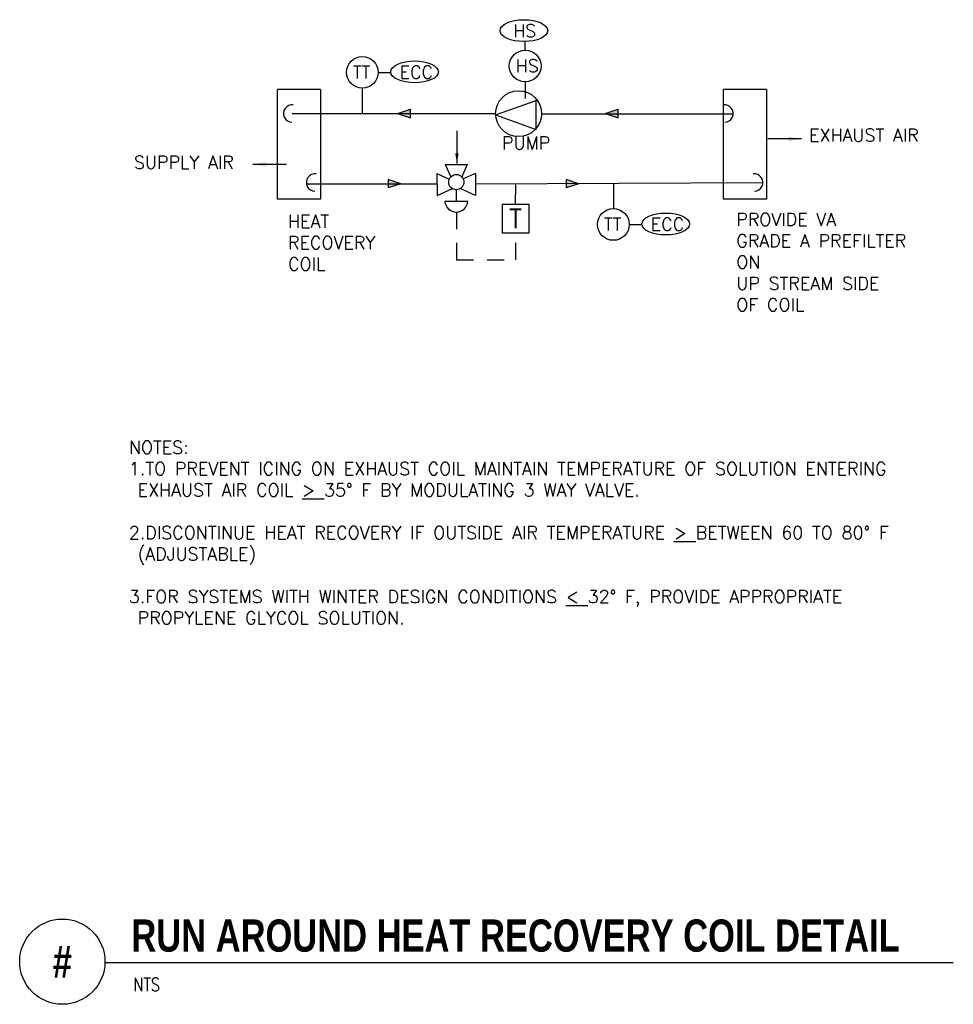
# Model space of a CAD drawing. Header units: inches. Extents: x 1.44 to 8.28, y -1.14 to 6.07.
import ezdxf
from ezdxf.enums import TextEntityAlignment as Align

# ---------------------------------------------------------------- set-up
doc = ezdxf.new("R2010")
doc.units = ezdxf.units.IN
doc.header["$MEASUREMENT"] = 0
doc.linetypes.add('HIDDEN2', pattern=[0.1875, 0.125, -0.0625])
doc.layers.add('M-DETL-MEDM', color=4, linetype='Continuous')
doc.layers.add('M-DETL-TEXT', color=2, linetype='Continuous')
doc.styles.add('BOLD', font='bold.shx', dxfattribs={"width": 0.9})
doc.styles.add('Romans', font='romans.shx')
doc.dimstyles.new('VA-Dims', dxfattribs={"dimtxt": 0.09375, "dimasz": 0.09375, "dimexe": 0.09375, "dimexo": 0.03125, "dimgap": 0.02, "dimtad": 1, "dimdec": 5, "dimzin": 0, "dimdsep": 46, "dimlunit": 4, "dimtxsty": 'Romans', "dimblk": 'ARCHTICK', "dimcen": 0.09375, "dimclrd": 256, "dimclre": 256, "dimclrt": 256, "dimadec": 0, "dimazin": 0, "dimtfac": 1, "dimtdec": 5, "dimtofl": 0, "dimtmove": 0, "dimatfit": 3, "dimfxl": 1, "dimfrac": 2, "dimtolj": 1, "dimtzin": 0, "dimlwd": -1, "dimlwe": -1, "dimarcsym": 0})

# ---------------------------------------------------------------- blocks, each defined once
blk = doc.blocks.new('_ArchTick')
at = {"color": 0, "linetype": 'ByBlock', "const_width": 0.15}
blk.add_lwpolyline([(-0.5, -0.5), (0.5, 0.5)], dxfattribs=at)

msp = doc.modelspace()

# ---------------------------------------------------------------- hatches: boundary and pattern name
at = {"layer": 'M-DETL-MEDM'}
h = msp.add_hatch(color=256, dxfattribs=at)
h.paths.add_polyline_path([(4.2984, 5.4173), (4.2047, 5.3861), (4.2984, 5.3861)])
h.paths.add_polyline_path([(4.2984, 5.3861), (4.2047, 5.3861), (4.2984, 5.3548)])
h = msp.add_hatch(color=256, dxfattribs=at)
h.paths.add_polyline_path([(5.8207, 5.4173), (5.727, 5.3861), (5.8207, 5.3861)])
h.paths.add_polyline_path([(5.8207, 5.3861), (5.727, 5.3861), (5.8207, 5.3548)])
h = msp.add_hatch(color=256, dxfattribs=at)
h.paths.add_polyline_path([(4.136, 4.8403), (4.2298, 4.8716), (4.136, 4.8716)])
h.paths.add_polyline_path([(4.136, 4.8716), (4.2298, 4.8716), (4.136, 4.9028)])
h = msp.add_hatch(color=256, dxfattribs=at)
h.paths.add_polyline_path([(5.4403, 4.8403), (5.534, 4.8716), (5.4403, 4.8716)])
h.paths.add_polyline_path([(5.4403, 4.8716), (5.534, 4.8716), (5.4403, 4.9028)])

# ---------------------------------------------------------------- linework, layer by layer
for p, q in [((5.1398, 5.85), (5.1398, 5.9136)), ((4.0623, 5.6875), (4.1541, 5.6875)), ((3.3254, 4.7578), (3.3254, 5.562)), ((3.6396, 5.562), (3.3254, 5.562)), ((3.6396, 5.562), (3.6396, 4.7578)), ((3.9462, 5.5714), (3.9462, 5.3861)), ((5.1398, 5.6178), (5.1398, 5.4966)), ((6.594, 4.7578), (6.594, 5.562)), ((6.9082, 5.562), (6.594, 5.562)), ((6.9082, 5.562), (6.9082, 4.7578)), ((4.2047, 5.3861), (4.2984, 5.4173)), ((4.2984, 5.3548), (4.2984, 5.4173)), ((4.9235, 5.3754), (5.2195, 5.4811)), ((5.2202, 5.2697), (5.2195, 5.4811)), ((5.727, 5.3861), (5.8207, 5.4173)), ((5.8207, 5.3548), (5.8207, 5.4173)), ((3.4326, 5.3861), (4.9232, 5.3861)), ((4.2047, 5.3861), (4.2984, 5.3548)), ((4.9235, 5.3754), (5.2202, 5.2697)), ((5.2599, 5.3847), (6.6604, 5.3847)), ((5.727, 5.3861), (5.8207, 5.3548)), ((4.6395, 5.2585), (4.6395, 5.0197)), ((4.5543, 5.0122), (4.7162, 5.0128)), ((4.5543, 5.0126), (4.5948, 4.9219)), ((4.7156, 5.0127), (4.6752, 4.9219)), ((4.493, 4.9458), (4.584, 4.9058)), ((4.4934, 4.9458), (4.4938, 4.7839)), ((4.7766, 4.9466), (4.6858, 4.9061)), ((4.7762, 4.9466), (4.7768, 4.7848)), ((3.537, 4.8716), (4.4936, 4.8716)), ((4.136, 4.9028), (4.136, 4.8403)), ((4.2298, 4.8716), (4.136, 4.9028)), ((4.2298, 4.8716), (4.136, 4.8403)), ((4.4939, 4.7845), (4.6065, 4.8354)), ((4.7767, 4.7853), (4.6638, 4.8356)), ((4.7765, 4.8718), (6.8818, 4.8803)), ((5.0697, 4.722), (5.0703, 4.8662)), ((5.4403, 4.9028), (5.4403, 4.8403)), ((5.534, 4.8716), (5.4403, 4.9028)), ((5.534, 4.8716), (5.4403, 4.8403)), ((5.7865, 4.8759), (5.7865, 4.6888)), ((4.635, 4.8275), (4.6353, 4.7421)), ((3.6396, 4.7578), (3.3254, 4.7578)), ((4.7187, 4.7421), (4.5522, 4.7421)), ((4.9712, 4.722), (4.9712, 4.512)), ((4.9712, 4.722), (5.1681, 4.722)), ((5.1681, 4.512), (5.1681, 4.722)), ((6.9082, 4.7578), (6.594, 4.7578)), ((5.9026, 4.5727), (5.9944, 4.5727)), ((4.9712, 4.512), (5.1681, 4.512))]:
    msp.add_line(p, q, dxfattribs=at)
at = {"layer": 'M-DETL-MEDM', "linetype": 'HIDDEN2'}
for p, q in [((4.6355, 4.6631), (4.6363, 4.3139)), ((5.0719, 4.3139), (5.0719, 4.5144)), ((4.6363, 4.3139), (5.0719, 4.3139))]:
    msp.add_line(p, q, dxfattribs=at)
at = {"layer": 'M-DETL-MEDM'}
for centre, radius in [((5.1398, 5.7339), 0.1161), ((3.9462, 5.6875), 0.1161), ((5.0915, 5.3847), 0.1683), ((4.635, 4.8833), 0.0557), ((5.7865, 4.5727), 0.1161)]:
    msp.add_circle(centre, radius, dxfattribs=at)
for centre, radius, start, end in [((3.4326, 5.3861), 0.0639, 82.89498, 268.58206), ((6.6003, 5.3861), 0.0639, 271.41794, 97.10502), ((3.6003, 4.8801), 0.0639, 82.89498, 268.58206), ((6.8178, 4.8801), 0.0639, 271.41794, 97.10502), ((4.6355, 4.7465), 0.0834, 183.05097, 356.94903)]:
    msp.add_arc(centre, radius, start, end, dxfattribs=at)
for centre in [(5.1304, 5.9935), (4.3297, 5.6908), (6.17, 4.576)]:
    msp.add_ellipse(centre, major_axis=(-0.1748, 0), ratio=0.457959, dxfattribs=at)
msp.add_solid([(4.6523, 5.0946), (4.6395, 5.0197), (4.6273, 5.0947)], dxfattribs=at)
at = {"layer": 'M-DETL-TEXT'}
msp.add_line((2.0605, -0.8349), (8.2774, -0.8349), dxfattribs=at)
msp.add_circle((1.748, -0.83), 0.3125, dxfattribs=at)

# ---------------------------------------------------------------- texts
at = {"layer": 'M-DETL-MEDM', "insert": (5.0208, 4.6854), "char_height": 0.1406, "width": 2.03614, "attachment_point": 1, "style": 'Romans'}
msp.add_mtext('T', dxfattribs=at)
at = {"layer": 'M-DETL-TEXT', "width": 0.8}
for s, height, style, p in [('RUN AROUND HEAT RECOVERY COIL DETAIL', 0.23622, 'BOLD', (2.2542, -0.7568)), ('NTS', 0.09843, 'Romans', (2.2681, -1.0466))]:
    msp.add_text(s, height=height, dxfattribs=dict(at, style=style)).set_placement(p)
at = {"layer": 'M-DETL-TEXT', "style": 'BOLD', "width": 0.8}
msp.add_text('#', height=0.2362, dxfattribs=at).set_placement((1.748, -0.83), align=Align.MIDDLE)
at = {"layer": 'M-DETL-TEXT', "char_height": 0.09375, "attachment_point": 1, "style": 'Romans'}
for s, insert, width in [('HS', (5.0519, 6.0387), 1.357427), ('HS', (5.0704, 5.7824), 1.357427), ('TT', (3.8768, 5.7359), 1.357427), ('ECC', (4.22, 5.7359), 1.357427), ('EXHAUST AIR', (7.2207, 5.2742), 1.357427), ('PUMP', (4.97, 5.2166), 1.357427), ('SUPPLY AIR', (2.2732, 5.0754), 1.357427), ('HEAT\\PRECOVERY\\PCOIL', (3.4022, 4.6423), 1.357427), ('TT', (5.7171, 4.6212), 1.357427), ('ECC', (6.0603, 4.6212), 1.357427), ('PROVIDE VA\\PGRADE A PREFILTER ON\\PUP STREAM SIDE\\POF COIL', (6.687, 4.6565), 1.357427), ('NOTES:\\P1.TO PREVENT ICING ON EXHAUST COIL MAINTAIN TEMPERATURE OF SOLUTION ENTERING \\P EXHAUST AIR COIL {\\L>} 35%%D F BY MODULATING 3 WAY VALVE.\\P\\P2.DISCONTINUE HEAT RECOVERY IF OUTSIDE AIR TEMPERATURE {\\L>} BETWEEN 60 TO 80%%D F\\P (ADJUSTABLE) \\P\\P3.FOR SYSTEMS WITH WINTER DESIGN CONDITIONS {\\L<} 32%%D F, PROVIDE APPROPRIATE \\P PROPYLENE GLYCOL SOLUTION.', (2.2356, 2.9864), 6.450567)]:
    msp.add_mtext(s, dxfattribs=dict(at, insert=insert, width=width))

# ---------------------------------------------------------------- leaders
at = {"layer": 'M-DETL-MEDM'}
for points in [[(7.1652, 5.2003), (6.9181, 5.2003)], [(3.1438, 5.0137), (3.391, 5.0137)]]:
    msp.add_leader(points, dimstyle='VA-Dims', dxfattribs=at)

doc.saveas('drawing.dxf')
